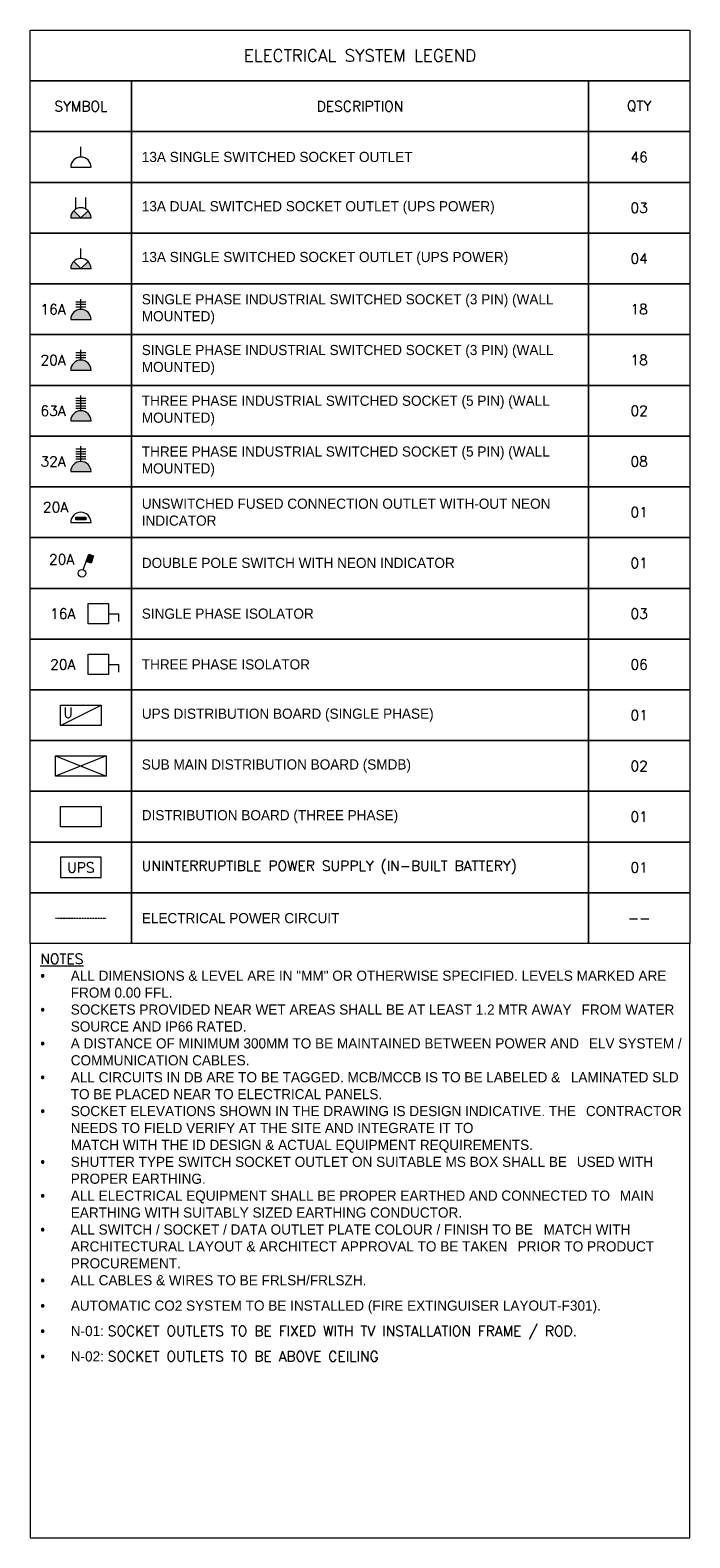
# Model space of a CAD drawing. Header units: millimetres. Extents: x -359 to 21654, y -24856 to 16255.
# Tile 1 of 31: x 0 to 6500, y -24856 to -10000. Entities that reach past the tile are written whole.
import ezdxf
from ezdxf.enums import TextEntityAlignment as Align

# ---------------------------------------------------------------- set-up
doc = ezdxf.new("R2010")
doc.units = ezdxf.units.MM
doc.header["$MEASUREMENT"] = 0
doc.linetypes.add('HIDDENX2', pattern=[0.75, 0.5, -0.25])
doc.layers.get('0').update_dxf_attribs({"color": 1, "lineweight": 5, "true_color": 0xff0000})
for name, color, linetype, lineweight, true_color in [('M-MEP-ELPR-CKT', 7, 'HIDDENX2', 20, 0x960000), ('M-MEP-ELPR-EQUIP', 6, 'Continuous', 20, 0xff00ff), ('M-MEP-ELPR-SOCKET', 5, 'Continuous', 20, 0x0000ff)]:
    doc.layers.add(name, color=color, linetype=linetype, lineweight=lineweight, true_color=true_color)
doc.layers.add('M-MEP-GEN', color=7, linetype='Continuous', lineweight=5)
doc.styles.add('Oswald Light', font='txt')
doc.styles.get("Standard").update_dxf_attribs({"font": 'romans.shx'})

# ---------------------------------------------------------------- blocks, each defined once
blk = doc.blocks.new('13A DSSO-UPS')
h = blk.add_hatch(color=0)
h.dxf.hatch_style = 1
h.paths.add_polyline_path([(0, 0), (-71, 71, 0.198912), (-100, 0)])
h.paths.add_polyline_path([(0, 0), (100, 0, 0.198912), (71, 71)])
at = {"color": 0}
for p, q in [((-50, 87), (-50, 200)), ((50, 87), (50, 200)), ((-100, 0), (100, 0)), ((0, 0), (-71, 71)), ((0, 0), (71, 71))]:
    blk.add_line(p, q, dxfattribs=at)
blk.add_arc((0, 0), 100, 0, 180, dxfattribs=at)
blk = doc.blocks.new('IS-3PIN')
h = blk.add_hatch(color=0)
h.dxf.hatch_style = 1
h.paths.add_polyline_path([(100, 0, 1), (-100, 0)])
at = {"color": 0}
for p, q in [((-50, 175), (50, 175)), ((-50, 150), (50, 150)), ((-50, 125), (50, 125))]:
    blk.add_line(p, q, dxfattribs=at)
blk.add_lwpolyline([(0, 100), (0, 200)], dxfattribs=at)
blk.add_lwpolyline([(-100, 0), (100, 0, 1), (-100, 0)], format="xyb", dxfattribs=at)
blk.add_attdef('XXA', text='', height=100, dxfattribs=at).set_placement((-275, 100), align=Align.MIDDLE_CENTER)
blk = doc.blocks.new('IS-5PIN')
h = blk.add_hatch(color=0)
h.dxf.hatch_style = 1
h.paths.add_polyline_path([(-100, 0), (100, 0, 1)])
at = {"color": 0}
for p, q in [((-50, 225), (50, 225)), ((-50, 200), (50, 200)), ((-50, 175), (50, 175)), ((-50, 150), (50, 150)), ((-50, 125), (50, 125))]:
    blk.add_line(p, q, dxfattribs=at)
blk.add_lwpolyline([(0, 100), (0, 250)], dxfattribs=at)
blk.add_lwpolyline([(-100, 0), (100, 0, 1), (-100, 0)], format="xyb", dxfattribs=at)
blk.add_attdef('XXA', text='', height=100, dxfattribs=at).set_placement((-275, 100), align=Align.MIDDLE_CENTER)
blk = doc.blocks.new('13A SSSO')
at = {"color": 0}
blk.add_lwpolyline([(0, 100), (0, 200)], dxfattribs=at)
blk.add_lwpolyline([(-100, 0), (100, 0, 1), (-100, 0)], format="xyb", dxfattribs=at)
blk = doc.blocks.new('DB-SP-UPS')
at = {"color": 0}
blk.add_line((-200, 0), (200, 200), dxfattribs=at)
blk.add_lwpolyline([(-200, 200), (200, 200), (200, 0), (-200, 0)], close=True, dxfattribs=at)
blk.add_attdef('U', text='', height=100, dxfattribs=at).set_placement((-125, 125), align=Align.MIDDLE_CENTER)
blk = doc.blocks.new('SMDB')
at = {"color": 0}
for p, q in [((-250, 200), (250, 0)), ((250, 200), (-250, 0))]:
    blk.add_line(p, q, dxfattribs=at)
blk.add_lwpolyline([(-250, 200), (250, 200), (250, 0), (-250, 0)], close=True, dxfattribs=at)
blk = doc.blocks.new('DB-TP')
at = {"color": 0}
blk.add_lwpolyline([(-200, 200), (200, 200), (200, 0), (-200, 0)], close=True, dxfattribs=at)
blk.add_solid([(-200, 0), (200, 200), (200, 0), (-200, 0)], dxfattribs=at)
blk = doc.blocks.new('UPS + BATT.')
at = {"color": 0}
blk.add_lwpolyline([(-200, 0), (200, 0), (200, 200), (-200, 200)], close=True, dxfattribs=at)
blk.add_attdef('UPS', text='', height=100, dxfattribs=at).set_placement((0, 100), align=Align.MIDDLE_CENTER)
blk = doc.blocks.new('SPN ISO')
at = {"color": 0}
blk.add_lwpolyline([(-100, 200), (100, 200), (100, 0), (-100, 0)], close=True, dxfattribs=at)
blk.add_lwpolyline([(100, 100), (200, 100), (200, 25)], dxfattribs=at)
blk.add_attdef('XXXA', text='', height=100, dxfattribs=at).set_placement((-350, 100), align=Align.MIDDLE_CENTER)
blk = doc.blocks.new('TPN ISO')
at = {"color": 0}
blk.add_lwpolyline([(-100, 200), (100, 200), (100, 0), (-100, 0)], close=True, dxfattribs=at)
blk.add_lwpolyline([(100, 100), (200, 100), (200, 25)], dxfattribs=at)
blk.add_solid([(-100, 0), (100, 200), (100, 0), (-100, 0)], dxfattribs=at)
blk.add_attdef('XXXA', text='', height=100, dxfattribs=at).set_placement((-350, 100), align=Align.MIDDLE_CENTER)
blk = doc.blocks.new('DP+NEON')
at = {"color": 0}
blk.add_lwpolyline([(13, 73), (68, 225)], dxfattribs=at)
blk.add_lwpolyline([(68, 225), (115, 208), (90, 138), (43, 155)], close=True, dxfattribs=at)
blk.add_circle((0, 38), 37.5, dxfattribs=at)
blk.add_solid([(90, 138), (115, 208), (43, 155), (68, 225)], dxfattribs=at)
blk.add_attdef('XXA', text='', height=100, dxfattribs=at).set_placement((-200, 175), align=Align.MIDDLE_CENTER)
blk = doc.blocks.new('UFCO')
at = {"color": 0}
blk.add_lwpolyline([(-100, 0), (100, 0, 1), (-100, 0)], format="xyb", dxfattribs=at)
blk.add_lwpolyline([(-50, 50), (50, 50), (50, 25), (-50, 25)], close=True, dxfattribs=at)
blk.add_solid([(-50, 25), (50, 25), (-50, 50), (50, 50)], dxfattribs=at)
blk.add_attdef('XXA', text='', height=100, dxfattribs=at).set_placement((-250, 150), align=Align.MIDDLE_CENTER)
blk = doc.blocks.new('13A SSSO-UPS')
h = blk.add_hatch(color=0)
h.dxf.hatch_style = 1
h.paths.add_polyline_path([(0, 0), (-71, 71, 0.198912), (-100, 0)])
h.paths.add_polyline_path([(100, 0, 0.198912), (71, 71), (0, 0)])
at = {"color": 0}
for q in [(-71, 71), (71, 71)]:
    blk.add_line((0, 0), q, dxfattribs=at)
blk.add_lwpolyline([(0, 100), (0, 200)], dxfattribs=at)
blk.add_lwpolyline([(-100, 0), (100, 0, 1), (-100, 0)], format="xyb", dxfattribs=at)

msp = doc.modelspace()

# ---------------------------------------------------------------- linework, layer by layer
at = {"layer": 'M-MEP-ELPR-CKT', "ltscale": 5}
msp.add_line((250, -18750), (750, -18750), dxfattribs=at)
at = {"layer": 'M-MEP-GEN'}
for points in [[(0, -10000), (6500, -10000), (6500, -10500), (0, -10500)], [(1000, -10500), (1000, -11000), (0, -11000), (0, -10500)], [(1000, -10500), (5500, -10500), (5500, -11000), (1000, -11000)], [(6500, -10500), (6500, -11000), (5500, -11000), (5500, -10500)], [(1000, -11000), (1000, -11500), (0, -11500), (0, -11000)], [(1000, -11000), (5500, -11000), (5500, -11500), (1000, -11500)], [(6500, -11000), (6500, -11500), (5500, -11500), (5500, -11000)], [(1000, -11500), (1000, -12000), (0, -12000), (0, -11500)], [(1000, -11500), (5500, -11500), (5500, -12000), (1000, -12000)], [(6500, -11500), (6500, -12000), (5500, -12000), (5500, -11500)], [(1000, -12000), (1000, -12500), (0, -12500), (0, -12000)], [(1000, -12000), (5500, -12000), (5500, -12500), (1000, -12500)], [(6500, -12000), (6500, -12500), (5500, -12500), (5500, -12000)], [(1000, -12500), (1000, -13000), (0, -13000), (0, -12500)], [(1000, -12500), (5500, -12500), (5500, -13000), (1000, -13000)], [(6500, -12500), (6500, -13000), (5500, -13000), (5500, -12500)], [(1000, -13000), (1000, -13500), (0, -13500), (0, -13000)], [(1000, -13000), (5500, -13000), (5500, -13500), (1000, -13500)], [(6500, -13000), (6500, -13500), (5500, -13500), (5500, -13000)], [(1000, -13500), (1000, -14000), (0, -14000), (0, -13500)], [(1000, -13500), (5500, -13500), (5500, -14000), (1000, -14000)], [(6500, -13500), (6500, -14000), (5500, -14000), (5500, -13500)], [(1000, -14000), (1000, -14500), (0, -14500), (0, -14000)], [(1000, -14000), (5500, -14000), (5500, -14500), (1000, -14500)], [(6500, -14000), (6500, -14500), (5500, -14500), (5500, -14000)], [(1000, -14500), (1000, -15000), (0, -15000), (0, -14500)], [(1000, -14500), (5500, -14500), (5500, -15000), (1000, -15000)], [(6500, -14500), (6500, -15000), (5500, -15000), (5500, -14500)], [(1000, -15000), (1000, -15500), (0, -15500), (0, -15000)], [(1000, -15000), (5500, -15000), (5500, -15500), (1000, -15500)], [(6500, -15000), (6500, -15500), (5500, -15500), (5500, -15000)], [(1000, -15500), (1000, -16000), (0, -16000), (0, -15500)], [(1000, -15500), (5500, -15500), (5500, -16000), (1000, -16000)], [(6500, -15500), (6500, -16000), (5500, -16000), (5500, -15500)], [(1000, -16000), (1000, -16500), (0, -16500), (0, -16000)], [(1000, -16000), (5500, -16000), (5500, -16500), (1000, -16500)], [(6500, -16000), (6500, -16500), (5500, -16500), (5500, -16000)], [(1000, -16500), (1000, -17000), (0, -17000), (0, -16500)], [(1000, -16500), (5500, -16500), (5500, -17000), (1000, -17000)], [(6500, -16500), (6500, -17000), (5500, -17000), (5500, -16500)], [(1000, -17000), (1000, -17500), (0, -17500), (0, -17000)], [(1000, -17000), (5500, -17000), (5500, -17500), (1000, -17500)], [(6500, -17000), (6500, -17500), (5500, -17500), (5500, -17000)], [(1000, -17500), (1000, -18000), (0, -18000), (0, -17500)], [(1000, -17500), (5500, -17500), (5500, -18000), (1000, -18000)], [(6500, -17500), (6500, -18000), (5500, -18000), (5500, -17500)], [(1000, -18000), (1000, -18500), (0, -18500), (0, -18000)], [(1000, -18000), (5500, -18000), (5500, -18500), (1000, -18500)], [(6500, -18000), (6500, -18500), (5500, -18500), (5500, -18000)], [(1000, -18500), (1000, -19000), (0, -19000), (0, -18500)], [(1000, -18500), (5500, -18500), (5500, -19000), (1000, -19000)], [(6500, -18500), (6500, -19000), (5500, -19000), (5500, -18500)], [(6500, -19000), (0, -19000), (0, -24856), (6500, -24856)]]:
    msp.add_lwpolyline(points, close=True, dxfattribs=at)

# ---------------------------------------------------------------- block references
at = {"layer": 'M-MEP-ELPR-EQUIP'}
for name, p, values in [('SPN ISO', (671, -15850), {'XXXA': '16A'}), ('TPN ISO', (671, -16350), {'XXXA': '20A'}), ('DB-SP-UPS', (500, -16850), {'U': 'U'}), ('UPS + BATT.', (500, -18350), {'UPS': 'UPS'})]:
    msp.add_blockref(name, p, dxfattribs=at).add_auto_attribs(values)
for name, p in [('SMDB', (500, -17350)), ('DB-TP', (500, -17850))]:
    msp.add_blockref(name, p, dxfattribs=at)
at = {"layer": 'M-MEP-ELPR-SOCKET'}
for name, p in [('13A SSSO', (500, -11350)), ('13A DSSO-UPS', (500, -11850)), ('13A SSSO-UPS', (500, -12350))]:
    msp.add_blockref(name, p, dxfattribs=at)
at = {"layer": 'M-MEP-ELPR-SOCKET', "color": 134, "true_color": 0x00a5a5}
msp.add_blockref('IS-3PIN', (500, -12851), dxfattribs=at).add_auto_attribs({'XXA': '16A'})
at = {"layer": 'M-MEP-ELPR-SOCKET', "color": 200, "true_color": 0xbf00ff}
msp.add_blockref('IS-3PIN', (500, -13351), dxfattribs=at).add_auto_attribs({'XXA': '20A'})
at = {"layer": 'M-MEP-ELPR-SOCKET', "color": 1, "true_color": 0xff0000}
msp.add_blockref('IS-5PIN', (500, -13850), dxfattribs=at).add_auto_attribs({'XXA': '63A'})
at = {"layer": 'M-MEP-ELPR-SOCKET', "color": 34, "true_color": 0xa55200}
msp.add_blockref('IS-5PIN', (500, -14350), dxfattribs=at).add_auto_attribs({'XXA': '32A'})
at = {"layer": 'M-MEP-ELPR-SOCKET'}
for name, p in [('UFCO', (500, -14850)), ('DP+NEON', (510, -15389))]:
    msp.add_blockref(name, p, dxfattribs=at).add_auto_attribs({'XXA': '20A'})

# ---------------------------------------------------------------- texts
at = {"layer": 'M-MEP-GEN'}
for s, width, heights, insert, char_height, attachment_point in [('ELECTRICAL SYSTEM LEGEND', 4117.65, [0], (3250, -10250), 120, 5), ('{\\Fromans|c0;SYMBOL}', 924.81, [0], (500, -10750), 100, 5), ('{\\Fromans|c0;DESCRIPTION}', 2962.4, [300], (3250, -10750), 100, 5), ('{\\Fromans|c0;QTY}', 907.86, [402], (6000, -10750), 100, 5), ('46', 262.9, [0], (6000, -11250), 100, 5), ('{\\fOswald Light|b0|i0|c0|p0;13A DUAL SWITCHED SOCKET OUTLET (UPS POWER)}', 4370.22, [0], (1100, -11750), 100, 4), ('03', 262.9, [0], (6000, -11750), 100, 5), ('04', 262.9, [0], (6000, -12250), 100, 5), ('{\\fOswald Light|b0|i0|c0|p0;SINGLE PHASE INDUSTRIAL SWITCHED SOCKET (3 PIN) (WALL MOUNTED)}', 4370.22, [0], (1100, -12750), 100, 4), ('18', 262.9, [0], (6000, -12750), 100, 5), ('{\\fOswald Light|b0|i0|c0|p0;SINGLE PHASE INDUSTRIAL SWITCHED SOCKET (3 PIN) (WALL MOUNTED)}', 4370.22, [0], (1100, -13250), 100, 4), ('18', 262.9, [0], (6000, -13250), 100, 5), ('{\\fOswald Light|b0|i0|c0|p0;THREE PHASE INDUSTRIAL SWITCHED SOCKET (5 PIN) (WALL MOUNTED)}', 4370.22, [445], (1100, -13750), 100, 4), ('02', 262.9, [0], (6000, -13750), 100, 5), ('{\\fOswald Light|b0|i0|c0|p0;THREE PHASE INDUSTRIAL SWITCHED SOCKET (5 PIN) (WALL MOUNTED)}', 4370.22, [0], (1100, -14250), 100, 4), ('08', 262.9, [0], (6000, -14250), 100, 5), ('01', 262.9, [0], (6000, -14750), 100, 5), ('{\\fOswald Light|b0|i0|c0|p0;DOUBLE POLE SWITCH WITH NEON INDICATOR}', 4370.22, [0], (1100, -15250), 100, 4), ('01', 262.9, [0], (6000, -15250), 100, 5), ('{\\fOswald Light|b0|i0|c0|p0;SINGLE PHASE ISOLATOR}', 4370.22, [0], (1100, -15750), 100, 4), ('03', 262.9, [0], (6000, -15750), 100, 5), ('{\\fOswald Light|b0|i0|c0|p0;THREE PHASE ISOLATOR}', 4370.22, [0], (1100, -16250), 100, 4), ('06', 262.9, [0], (6000, -16250), 100, 5), ('{\\fOswald Light|b0|i0|c0|p0;UPS DISTRIBUTION BOARD (SINGLE PHASE)}', 4370.22, [0], (1100, -16750), 100, 4), ('01', 262.9, [0], (6000, -16750), 100, 5), ('{\\fOswald Light|b0|i0|c0|p0;SUB MAIN DISTRIBUTION BOARD (SMDB)}', 4370.22, [0], (1100, -17250), 100, 4), ('02', 262.9, [0], (6000, -17250), 100, 5), ('{\\fOswald Light|b0|i0|c0|p0;DISTRIBUTION BOARD (THREE PHASE)}', 4370.22, [0], (1100, -17750), 100, 4), ('01', 262.9, [0], (6000, -17750), 100, 5), ('UNINTERRUPTIBLE POWER SUPPLY (IN-BUILT BATTERY)', 4370.22, [0], (1100, -18250), 100, 4), ('01', 262.9, [0], (6000, -18250), 100, 5), ('{\\fOswald Light|b0|i0|c0|p0;ELECTRICAL POWER CIRCUIT}', 4370.22, [0], (1100, -18750), 100, 4), ('--', 262.9, [0], (6000, -18750), 100, 5)]:
    msp.add_mtext_dynamic_manual_height_columns(s, width=width, gutter_width=3325, heights=heights, dxfattribs=dict(at, insert=insert, char_height=char_height, attachment_point=attachment_point))
at = {"layer": 'M-MEP-GEN', "char_height": 100, "attachment_point": 4, "style": 'Oswald Light'}
for s, insert in [('13A SINGLE SWITCHED SOCKET OUTLET', (1100, -11250)), ('13A SINGLE SWITCHED SOCKET OUTLET (UPS POWER)', (1100, -12250)), ('UNSWITCHED FUSED CONNECTION OUTLET WITH-OUT NEON INDICATOR', (1100, -14750))]:
    msp.add_mtext_dynamic_manual_height_columns(s, width=4370.22, gutter_width=3325, heights=[0], dxfattribs=dict(at, insert=insert))
at = {"layer": 'M-MEP-GEN', "insert": (100, -19100), "char_height": 100, "width": 6359.9, "attachment_point": 1}
msp.add_mtext('\\pxi-3,l3,t3;{\\Fsimplex|c0;\\LNOTES\\P{\\fSymbol|b0|i0|c2|p18;\\l·^I}\\fOswald Light|b0|i0|c0|p0;\\lALL DIMENSIONS & LEVEL ARE IN "MM" OR OTHERWISE SPECIFIED. LEVELS MARKED ARE FROM 0.00 FFL. \\H2.02381x; \\H0.49412x;\\P{\\fSymbol|b0|i0|c2|p18;·^I}SOCKETS PROVIDED NEAR WET AREAS SHALL BE AT LEAST 1.2 MTR AWAY \\H1.65873x; \\H0.60287x;FROM WATER SOURCE AND IP66 RATED.\\H1.61376x; \\H0.61967x;\\P{\\fSymbol|b0|i0|c2|p18;·^I}A DISTANCE OF MINIMUM 300MM TO BE MAINTAINED BETWEEN POWER AND \\H1.62875x; \\H0.61397x;ELV SYSTEM / COMMUNICATION CABLES.\\H1.62375x; \\H0.61586x;\\P{\\fSymbol|b0|i0|c2|p18;·^I}ALL CIRCUITS IN DB ARE TO BE TAGGED. MCB/MCCB IS TO BE LABELED & \\H1.81589x; \\H0.55069x;LAMINATED SLD TO BE PLACED NEAR TO ELECTRICAL PANELS.\\H1.59065x; \\H0.62867x;\\P{\\fSymbol|b0|i0|c2|p18;·^I}SOCKET ELEVATIONS SHOWN IN THE DRAWING IS DESIGN INDICATIVE. THE \\H1.63645x; \\H0.61108x;CONTRACTOR NEEDS TO FIELD VERIFY AT THE SITE AND INTEGRATE IT TO \\H1.62118x; \\H0.61683x;\\P\\pi0,t36;MATCH WITH THE ID DESIGN & ACTUAL EQUIPMENT REQUIREMENTS.\\H1.62627x; \\H0.6149x;\\P\\pi-3,t3;{\\fSymbol|b0|i0|c2|p18;·^I}SHUTTER TYPE SWITCH SOCKET OUTLET ON SUITABLE MS BOX SHALL BE \\H1.62458x; \\H0.61555x;USED WITH PROPER EARTHING.\\H1.62514x; \\H0.61533x;\\P{\\fSymbol|b0|i0|c2|p18;·^I}ALL ELECTRICAL EQUIPMENT SHALL BE PROPER EARTHED AND CONNECTED TO \\H1.62495x; \\H0.6154x;MAIN EARTHING WITH SUITABLY SIZED EARTHING CONDUCTOR.\\H1.62502x; \\H0.61538x;\\P{\\fSymbol|b0|i0|c2|p18;·^I}ALL SWITCH / SOCKET / DATA OUTLET PLATE COLOUR / FINISH TO BE \\H1.81547x; \\H0.55082x;MATCH WITH ARCHITECTURAL LAYOUT & ARCHITECT APPROVAL TO BE TAKEN \\H1.72818x; \\H0.57864x;PRIOR TO PRODUCT PROCUREMENT.\\H1.59061x;\\C0; \\H0.62869x;\\P\\psm1.5;{\\fSymbol|b0|i0|c2|p18;·^I}ALL CABLES & WIRES TO BE FRLSH/FRLSZH.\\P{\\fSymbol|b0|i0|c2|p18;·^I}AUTOMATIC CO2 SYSTEM TO BE INSTALLED (FIRE EXTINGUISER LAYOUT-F301).\\P{\\fSymbol|b0|i0|c2|p18;\\H1.00002x;·^I}\\H1.00002x;N-01:\\C1; }SOCKET OUTLETS TO BE FIXED WITH TV INSTALLATION FRAME / ROD.\\P{\\fSymbol|b0|i0|c2|p18;\\C0;·^I}{\\fOswald Light|b0|i0|c0|p0;\\C0;N-02:\\C1; }SOCKET OUTLETS TO BE ABOVE CEILING', dxfattribs=at)

doc.saveas('drawing.dxf')
